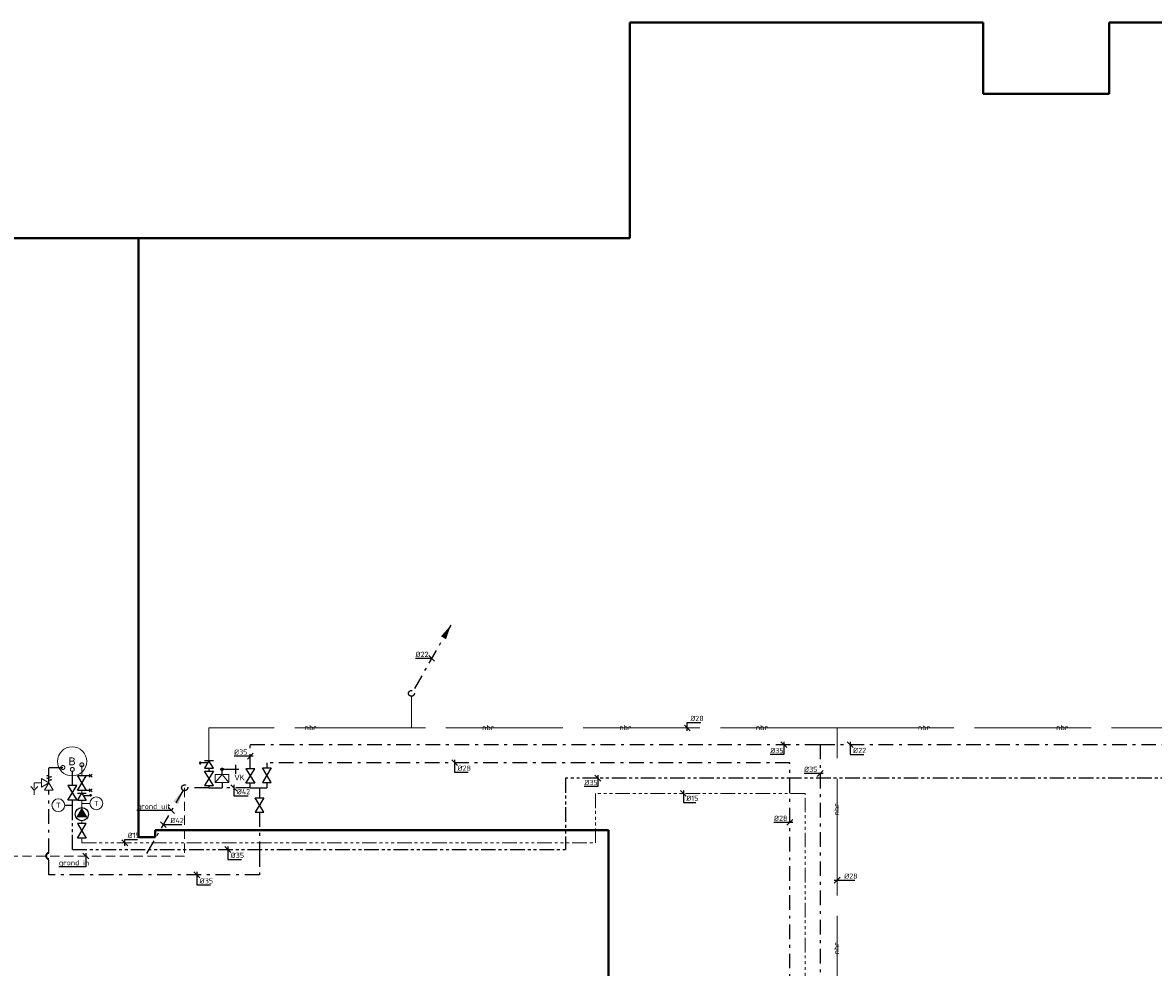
# Model space of a CAD drawing. Header units: millimetres. Extents: x -110 to 115249113, y -20 to 551969128.
# Tile 14 of 17: x 115156947 to 115176314, y 551941298 to 551957477. Entities that reach past the tile are written whole.
import ezdxf
from ezdxf.enums import TextEntityAlignment as Align

# ---------------------------------------------------------------- set-up
doc = ezdxf.new("R2010")
doc.units = ezdxf.units.MM
doc.header["$LTSCALE"] = 50
for name, pattern in [('2322109', [10, 5, -2, 1, -2]), ('2322109_a', [10, 5, -2, 1, -2]), ('2322110', [10, 5, -1, 1, -1, 1, -1]), ('2322111', [12, 5, -1, 1, -1, 1, -1, 1, -1]), ('2322120', [47, 40, -7]), ('HIDDEN2', [4.7625, 3.175, -1.5875])]:
    doc.linetypes.add(name, pattern=pattern)
doc.layers.get('0').update_dxf_attribs({"lineweight": 5})
doc.layers.add('BK Plattegrond Dak', color=253, linetype='Continuous', lineweight=40)
doc.layers.add('CAG RENVOOI STAMP', color=2, linetype='Continuous', lineweight=20)
doc.layers.add('WL531 KW Leiding', color=5, linetype='2322109', lineweight=35, true_color=0x0000ff)
for name, color, linetype in [('WL531---', 5, '2322109'), ('WL532---', 1, '2322110'), ('WL5327--', 4, '2322111'), ('WM531---', 1, 'Continuous'), ('WM532---', 1, 'Continuous'), ('WM5327--', 1, 'Continuous')]:
    doc.layers.add(name, color=color, linetype=linetype)
doc.styles.add('B-01', font='b-gbp')
doc.styles.add('BURO-018', font='BUROFONT', dxfattribs={"height": 1.8})
doc.styles.add('DVD_VBC_Arial', font='arial.ttf')
doc.styles.add('STABICAD-018', font='ISOCP.SHX', dxfattribs={"height": 90})
doc.styles.get("Standard").update_dxf_attribs({"font": 'arial.ttf'})

# ---------------------------------------------------------------- blocks, each defined once
blk = doc.blocks.new('*U358')
at = {"linetype": '2322109'}
blk.add_hatch(color=2, dxfattribs=at).paths.add_polyline_path([(675, 1169), (593, 928), (507, 978)], flags=0)
at = {"color": 2, "linetype": '2322109_a'}
blk.add_line((675, 1169, 3000), (25, 43, 3000), dxfattribs=at)
at = {"color": 0, "linetype": '2322109'}
blk.add_line((0, 0), (0, 0, 3000), dxfattribs=at)
at = {"color": 2, "linetype": '2322109'}
blk.add_circle((0, 0, 3000), 50, dxfattribs=at)
at = {"color": 2}
for tag, p, style in [('CODE', (0, 100), 'STABICAD-018'), ('FLOORCODE', (0, 0, -50), 'STABICAD-018'), ('POSITIONCODE', (1500, 150), 'DVD_VBC_Arial'), ('SECTIONCODE', (1500, 150), 'DVD_VBC_Arial')]:
    blk.add_attdef(tag, p, '', height=1.2, dxfattribs=dict(at, style=style))
blk = doc.blocks.new('*U363')
at = {"color": 0, "linetype": 'Continuous'}
for p, q in [((-40, 0), (-275, 0)), ((-50, 50), (50, -50)), ((0, 0), (-40, 0))]:
    blk.add_line(p, q, dxfattribs=at)
at = {"color": 0, "linetype": 'Continuous', "style": 'STABICAD-018'}
blk.add_text('%%c22', height=90, dxfattribs=at).set_placement((-275, 25))
at = {"color": 2, "style": 'DVD_VBC_Arial'}
blk.add_attdef('CODE', (0, 0), '', height=1.2, dxfattribs=at)
blk = doc.blocks.new('*U366')
at = {"color": 0, "linetype": 'Continuous'}
for p, q in [((-50, -50), (50, 50)), ((-50, 0), (70, 0)), ((70, 0), (300, 0))]:
    blk.add_line(p, q, dxfattribs=at)
at = {"color": 0, "linetype": 'Continuous', "style": 'STABICAD-018'}
blk.add_text('%%c28', height=90, dxfattribs=at).set_placement((120, 25))
at = {"color": 2, "style": 'DVD_VBC_Arial'}
blk.add_attdef('CODE', (0, 0), '', height=1.2, dxfattribs=at)
blk = doc.blocks.new('*U513')
at = {"color": 0, "linetype": 'Continuous'}
for p, q in [((50, -50), (-50, 50)), ((0, -50), (0, 93)), ((0, 93), (230, 93))]:
    blk.add_line(p, q, dxfattribs=at)
at = {"color": 0, "linetype": 'Continuous', "style": 'STABICAD-018'}
blk.add_text('%%c28', height=90, dxfattribs=at).set_placement((50, 118))
at = {"color": 2, "style": 'DVD_VBC_Arial'}
blk.add_attdef('CODE', (0, 0), '', height=1.2, dxfattribs=at)
blk = doc.blocks.new('*U510')
at = {"color": 0, "linetype": 'Continuous'}
for p, q in [((-41, 0), (-271, 0)), ((-50, -50), (50, 50)), ((50, 0), (-41, 0))]:
    blk.add_line(p, q, dxfattribs=at)
at = {"color": 0, "linetype": 'Continuous', "style": 'STABICAD-018'}
blk.add_text('%%c28', height=90, dxfattribs=at).set_placement((-271, 25))
at = {"color": 2, "style": 'DVD_VBC_Arial'}
blk.add_attdef('CODE', (0, 0), '', height=1.2, dxfattribs=at)
blk = doc.blocks.new('PI_SYM115')
at = {"color": 0, "linetype": 'Continuous'}
for p, q in [((-2.5, 1.5), (2.5, -1.5)), ((-2.5, -1.5), (-2.5, 1.5)), ((2.5, 1.5), (-2.5, -1.5)), ((2.5, -1.5), (2.5, 1.5))]:
    blk.add_line(p, q, dxfattribs=at)
at = {"color": 0, "linetype": 'Continuous', "style": 'BURO-018'}
blk.add_attdef('PRODUCTCODE', text='', height=1.8, dxfattribs=at).set_placement((0, 0), align=Align.MIDDLE)
blk = doc.blocks.new('PI_SYM128')
blk.add_hatch(color=0).paths.add_polyline_path([(0.25, -3, 1), (0.75, -3, 1)])
at = {"color": 0, "linetype": 'Continuous'}
for p, q in [((-1.25, -1.5), (-1.25, 1.5)), ((-1.25, 1.5), (1.25, 0)), ((1.25, 0), (-1.25, -1.5)), ((1.25, 1.5), (1.25, -1.5))]:
    blk.add_line(p, q, dxfattribs=at)
at = {"color": 0}
blk.add_line((0.5, -0.45), (0.5, -2.75), dxfattribs=at)
blk.add_circle((0.5, -3), 0.25, dxfattribs=at)
at = {"color": 0, "linetype": 'Continuous', "style": 'BURO-018'}
blk.add_attdef('PRODUCTCODE', text='', height=1.8, dxfattribs=at).set_placement((0, 0), align=Align.MIDDLE)
blk = doc.blocks.new('*U508')
at = {"color": 0, "linetype": 'Continuous'}
for p, q in [((50, -50), (-50, 50)), ((0, 50), (0, -164)), ((0, -164), (230, -164))]:
    blk.add_line(p, q, dxfattribs=at)
at = {"color": 0, "linetype": 'Continuous', "style": 'STABICAD-018'}
blk.add_text('%%c28', height=90, dxfattribs=at).set_placement((50, -139))
at = {"color": 2, "style": 'DVD_VBC_Arial'}
blk.add_attdef('CODE', (0, 0), '', height=1.2, dxfattribs=at)
blk = doc.blocks.new('*U718')
at = {"color": 0, "linetype": 'Continuous'}
for p, q in [((-45, 0), (-278, 0)), ((-50, -50), (50, 50)), ((50, 0), (-45, 0))]:
    blk.add_line(p, q, dxfattribs=at)
at = {"color": 0, "linetype": 'Continuous', "style": 'STABICAD-018'}
blk.add_text('%%c35', height=90, dxfattribs=at).set_placement((-278, 25))
at = {"layer": 'WL531---', "color": 2, "style": 'DVD_VBC_Arial'}
blk.add_attdef('CODE', (0, 0), '', height=1.2, dxfattribs=at)
blk = doc.blocks.new('*U729')
at = {"color": 0, "linetype": 'Continuous'}
for p, q in [((50, -50), (-50, 50)), ((0, 50), (0, -170)), ((0, -170), (235, -170))]:
    blk.add_line(p, q, dxfattribs=at)
at = {"color": 0, "linetype": 'Continuous', "style": 'STABICAD-018'}
blk.add_text('%%c22', height=90, dxfattribs=at).set_placement((50, -145))
at = {"layer": 'WL531---', "color": 2, "style": 'DVD_VBC_Arial'}
blk.add_attdef('CODE', (0, 0), '', height=1.2, dxfattribs=at)
blk = doc.blocks.new('*U716')
at = {"color": 0, "linetype": 'Continuous'}
for p, q in [((50, -50), (-50, 50)), ((0, 50), (0, -172)), ((0, -172), (-234, -172))]:
    blk.add_line(p, q, dxfattribs=at)
at = {"color": 0, "linetype": 'Continuous', "style": 'STABICAD-018'}
blk.add_text('%%c35', height=90, dxfattribs=at).set_placement((-234, -147))
at = {"layer": 'WL531---', "color": 2, "style": 'DVD_VBC_Arial'}
blk.add_attdef('CODE', (0, 0), '', height=1.2, dxfattribs=at)
blk = doc.blocks.new('*U717')
at = {"color": 0, "linetype": 'Continuous'}
for p, q in [((-44, 0), (-277, 0)), ((-50, -50), (50, 50)), ((50, 0), (-44, 0))]:
    blk.add_line(p, q, dxfattribs=at)
at = {"color": 0, "linetype": 'Continuous', "style": 'STABICAD-018'}
blk.add_text('%%c35', height=90, dxfattribs=at).set_placement((-277, 25))
at = {"layer": 'WL531---', "color": 2, "style": 'DVD_VBC_Arial'}
blk.add_attdef('CODE', (0, 0), '', height=1.2, dxfattribs=at)
blk = doc.blocks.new('*U592')
at = {"color": 0, "linetype": 'Continuous'}
for p, q in [((50, -50), (-50, 50)), ((0, 50), (0, -153)), ((0, -153), (216, -153))]:
    blk.add_line(p, q, dxfattribs=at)
at = {"color": 0, "linetype": 'Continuous', "style": 'STABICAD-018'}
blk.add_text('%%c15', height=90, dxfattribs=at).set_placement((50, -128))
at = {"color": 2, "style": 'DVD_VBC_Arial'}
blk.add_attdef('CODE', (0, 0), '', height=1.2, dxfattribs=at)
blk = doc.blocks.new('*U562')
at = {"color": 0, "linetype": 'Continuous'}
for p, q in [((50, -50), (-50, 50)), ((0, 50), (0, -145)), ((0, -145), (-234, -145))]:
    blk.add_line(p, q, dxfattribs=at)
at = {"color": 0, "linetype": 'Continuous', "style": 'STABICAD-018'}
blk.add_text('%%c35', height=90, dxfattribs=at).set_placement((-234, -120))
at = {"color": 2, "style": 'DVD_VBC_Arial'}
blk.add_attdef('CODE', (0, 0), '', height=1.2, dxfattribs=at)
blk = doc.blocks.new('A$C8dd79a66')
at = {"color": 2, "linetype": 'Continuous'}
blk.add_circle((0, 0), 150, dxfattribs=at)
at = {"color": 2, "linetype": 'Continuous', "style": 'B-01'}
blk.add_text('B', height=80, dxfattribs=at).set_placement((0, 0), align=Align.MIDDLE_CENTER)
blk = doc.blocks.new('*U507')
at = {"linetype": '2322109'}
blk.add_hatch(color=2, dxfattribs=at).paths.add_polyline_path([(-25, -43), (-107, -285), (-193, -235)], flags=0)
at = {"color": 0, "linetype": '2322109'}
blk.add_line((0, 0), (0, 0, 1), dxfattribs=at)
at = {"color": 2, "linetype": '2322109_a'}
blk.add_line((-25, -43, 1), (-675, -1169, 1), dxfattribs=at)
at = {"color": 2, "linetype": '2322109'}
blk.add_circle((0, 0, 1), 50, dxfattribs=at)
at = {"color": 2}
for tag, p, style in [('CODE', (0, 100), 'STABICAD-018'), ('FLOORCODE', (0, 0, -50), 'STABICAD-018'), ('POSITIONCODE', (150, 150), 'DVD_VBC_Arial'), ('SECTIONCODE', (150, 150), 'DVD_VBC_Arial')]:
    blk.add_attdef(tag, p, '', height=1.2, dxfattribs=dict(at, style=style))
blk = doc.blocks.new('A$7E4C2E322C3AB')
at = {"layer": 'CAG RENVOOI STAMP', "color": 2, "linetype": 'Continuous'}
for p, q in [((0, 0), (115.5, 138.6)), ((0, 0), (0, 138.6)), ((0, 138.6), (231, 138.6)), ((231, 0), (0, 0)), ((115.5, 138.6), (231, 0)), ((231, 138.6), (231, 0))]:
    blk.add_line(p, q, dxfattribs=at)
blk = doc.blocks.new('*U506')
at = {"color": 0, "linetype": '2322109'}
blk.add_circle((0, 0), 20, dxfattribs=at)
at = {"color": 1, "style": 'DVD_VBC_Arial'}
blk.add_attdef('PRODUCTCODE', (0, 0), '', height=1.8, dxfattribs=at)
at = {"color": 2, "style": 'DVD_VBC_Arial'}
for tag in ['CODE', 'CODE2', 'INDICATIONTEXT', 'LABEL', 'POSITIONCODE', 'SECTIONCODE']:
    blk.add_attdef(tag, (0, 0), '', height=1.2, dxfattribs=at)
blk = doc.blocks.new('TAP_SINGLE_COLD')
at = {"color": 0, "linetype": 'Continuous'}
for p, q in [((-75, 210), (75, 210)), ((0, 0), (0, 270))]:
    blk.add_line(p, q, dxfattribs=at)
blk = doc.blocks.new('*U509')
at = {"color": 0, "linetype": 'Continuous'}
for p, q in [((50, -50), (-50, 50)), ((0, 0), (71, 0)), ((71, 0), (316, 0))]:
    blk.add_line(p, q, dxfattribs=at)
at = {"color": 0, "linetype": 'Continuous', "style": 'STABICAD-018'}
blk.add_text('%%c42', height=90, dxfattribs=at).set_placement((121, 25))
at = {"color": 2, "style": 'DVD_VBC_Arial'}
blk.add_attdef('CODE', (0, 0), '', height=1.2, dxfattribs=at)
blk = doc.blocks.new('*U552')
at = {"color": 0, "linetype": 'Continuous'}
for p, q in [((50, -50), (-50, 50)), ((0, 50), (0, -136)), ((0, -136), (244, -136))]:
    blk.add_line(p, q, dxfattribs=at)
at = {"color": 0, "linetype": 'Continuous', "style": 'STABICAD-018'}
blk.add_text('%%c42', height=90, dxfattribs=at).set_placement((50, -111))
at = {"color": 2, "style": 'DVD_VBC_Arial'}
blk.add_attdef('CODE', (0, 0), '', height=1.2, dxfattribs=at)
blk = doc.blocks.new('*U523')
at = {"color": 0, "linetype": 'Continuous'}
for p, q in [((50, -50), (-50, 50)), ((0, 50), (0, -184)), ((0, -184), (-462, -184))]:
    blk.add_line(p, q, dxfattribs=at)
at = {"color": 0, "linetype": 'Continuous', "style": 'STABICAD-018'}
blk.add_text('grond in ', height=90, dxfattribs=at).set_placement((-462, -159))
at = {"color": 2, "style": 'DVD_VBC_Arial'}
blk.add_attdef('CODE', (0, 0), '', height=1.2, dxfattribs=at)
blk = doc.blocks.new('*U524')
at = {"color": 0, "linetype": 'Continuous'}
for p, q in [((-78, 0), (-591, 0)), ((0, 0), (-78, 0)), ((-50, 50), (50, -50))]:
    blk.add_line(p, q, dxfattribs=at)
at = {"color": 0, "linetype": 'Continuous', "style": 'STABICAD-018'}
blk.add_text('grond uit', height=90, dxfattribs=at).set_placement((-591, 25))
at = {"color": 2, "style": 'DVD_VBC_Arial'}
blk.add_attdef('CODE', (0, 0), '', height=1.2, dxfattribs=at)
blk = doc.blocks.new('A$7E4C2E332913')
at = {"layer": 'CAG RENVOOI STAMP', "color": 2, "linetype": 'Continuous'}
for p, q in [((75, 205), (0, 80)), ((200, 280), (75, 205)), ((150, 80), (75, 205)), ((75, 205), (200, 130)), ((200, 130), (200, 280)), ((325, 205), (200, 205)), ((325, 114), (325, 205)), ((0, 80), (150, 80)), ((325, 80), (265, 140)), ((385, 140), (325, 80)), ((325, 80), (325, 0))]:
    blk.add_line(p, q, dxfattribs=at)
blk.add_lwpolyline([(75, 205), (75, 230), (24, 256), (117, 281), (24, 307), (117, 324), (75, 340), (75, 349)], dxfattribs=at)
blk = doc.blocks.new('*U503')
at = {"color": 0, "linetype": '2322109'}
blk.add_circle((0, 0), 20, dxfattribs=at)
at = {"color": 1}
blk.add_attdef('PRODUCTCODE', (0, 0), '', height=1.8, dxfattribs=at)
at = {"color": 2}
for tag in ['CODE', 'CODE2', 'INDICATIONTEXT', 'LABEL', 'POSITIONCODE', 'SECTIONCODE']:
    blk.add_attdef(tag, (0, 0), '', height=1.2, dxfattribs=at)
blk = doc.blocks.new('*U502')
at = {"color": 0, "linetype": '2322110'}
blk.add_circle((0, 0), 20, dxfattribs=at)
at = {"color": 1}
blk.add_attdef('PRODUCTCODE', (0, 0), '', height=1.8, dxfattribs=at)
at = {"color": 2}
for tag in ['CODE', 'CODE2', 'INDICATIONTEXT', 'LABEL', 'POSITIONCODE', 'SECTIONCODE']:
    blk.add_attdef(tag, (0, 0), '', height=1.2, dxfattribs=at)
blk = doc.blocks.new('A$7E4C2E3B391C0')
at = {"layer": 'CAG RENVOOI STAMP', "color": 2, "linetype": 'Continuous'}
blk.add_circle((146.484375, 146.484375), 146.484375, dxfattribs=at)
at = {"layer": 'CAG RENVOOI STAMP', "color": 2, "linetype": 'Continuous', "style": 'BURO-018'}
blk.add_text('T', height=117.1875, dxfattribs=at).set_placement((146.484375, 146.484375), align=Align.MIDDLE)
blk = doc.blocks.new('*U548')
at = {"color": 0, "linetype": 'Continuous'}
for p, q in [((50, -50), (-50, 50)), ((0, 50), (0, -174)), ((0, -174), (234, -174))]:
    blk.add_line(p, q, dxfattribs=at)
at = {"color": 0, "linetype": 'Continuous', "style": 'STABICAD-018'}
blk.add_text('%%c35', height=90, dxfattribs=at).set_placement((50, -149))
at = {"color": 2, "style": 'DVD_VBC_Arial'}
blk.add_attdef('CODE', (0, 0), '', height=1.2, dxfattribs=at)
blk = doc.blocks.new('*U501')
at = {"color": 0, "linetype": '2322110'}
blk.add_circle((0, 0), 20, dxfattribs=at)
at = {"color": 1, "linetype": 'Continuous'}
blk.add_attdef('PRODUCTCODE', (0, 0), '', height=1.8, dxfattribs=at)
at = {"color": 2, "linetype": 'Continuous'}
for tag in ['CODE', 'CODE2', 'INDICATIONTEXT', 'LABEL', 'POSITIONCODE', 'SECTIONCODE']:
    blk.add_attdef(tag, (0, 0), '', height=1.2, dxfattribs=at)
blk = doc.blocks.new('PI_SYM169')
at = {"color": 0, "linetype": 'Continuous'}
for p, q in [((2.5, 1.5), (-2.5, -1.5)), ((-2.5, -3), (-2.5, 1.5)), ((-2.5, 1.5), (2.5, -1.5)), ((2.5, -3), (2.5, 1.5)), ((-3, -3.5), (-2, -2.5)), ((-3, -2.5), (-2, -3.5)), ((2, -3.5), (3, -2.5)), ((2, -2.5), (3, -3.5))]:
    blk.add_line(p, q, dxfattribs=at)
at = {"color": 0, "linetype": 'Continuous', "style": 'BURO-018', "flags": 1}
for tag, p in [('SW_CODE', (0, 0)), ('SW_WIDTH', (0, -2.5)), ('SW_POS', (0, -5))]:
    blk.add_attdef(tag, p, '', height=1.8, dxfattribs=at)
blk = doc.blocks.new('PI_SYM114')
at = {"color": 0, "linetype": 'Continuous'}
blk.add_circle((0, 0), 3, dxfattribs=at)
blk.add_solid([(-1.5, 2.6), (3, 0), (-1.5, -2.6)], dxfattribs=at)
at = {"color": 0, "linetype": 'Continuous', "style": 'BURO-018'}
blk.add_attdef('PRODUCTCODE', text='', height=1.8, dxfattribs=at).set_placement((0, 0), align=Align.MIDDLE)
blk = doc.blocks.new('*U599')
at = {"color": 0, "linetype": 'Continuous'}
for p, q in [((50, -50), (-50, 50)), ((0, -50), (0, 59)), ((0, 59), (216, 59))]:
    blk.add_line(p, q, dxfattribs=at)
at = {"color": 0, "linetype": 'Continuous', "style": 'STABICAD-018'}
blk.add_text('%%c15', height=90, dxfattribs=at).set_placement((50, 84))
at = {"color": 2, "style": 'DVD_VBC_Arial'}
blk.add_attdef('CODE', (0, 0), '', height=1.2, dxfattribs=at)
blk = doc.blocks.new('*U559')
at = {"color": 0, "linetype": 'Continuous'}
for p, q in [((50, -50), (-50, 50)), ((0, 50), (0, -169)), ((0, -169), (234, -169))]:
    blk.add_line(p, q, dxfattribs=at)
at = {"color": 0, "linetype": 'Continuous', "style": 'STABICAD-018'}
blk.add_text('%%c35', height=90, dxfattribs=at).set_placement((50, -144))
at = {"color": 2, "style": 'DVD_VBC_Arial'}
blk.add_attdef('CODE', (0, 0), '', height=1.2, dxfattribs=at)

msp = doc.modelspace()

# ---------------------------------------------------------------- linework, layer by layer
at = {"layer": 'BK Plattegrond Dak'}
for p, q in [((115167346, 551957477), (115173396, 551957477)), ((115167346, 551954097), (115167346, 551957477)), ((115173396, 551957477), (115173396, 551956257)), ((115175556, 551957477), (115179196, 551957477)), ((115175556, 551956257), (115175556, 551957477)), ((115173396, 551956257), (115175556, 551956257)), ((115167346, 551953787), (115167346, 551954097)), ((115158933, 551953787), (115145211, 551953787)), ((115158933, 551953787), (115167346, 551953787)), ((115158933, 551943525), (115158933, 551953787)), ((115166982, 551943646), (115159217, 551943647)), ((115159217, 551943647), (115159217, 551943525)), ((115166982, 551933957), (115166982, 551943646)), ((115159217, 551943525), (115158933, 551943525))]:
    msp.add_line(p, q, dxfattribs=at)
at = {"layer": 'CAG RENVOOI STAMP', "color": 4, "linetype": '2322120'}
for p, q in [((115163607, 551945940), (115163607, 551945398)), ((115160139, 551944836), (115160139, 551945398)), ((115163607, 551945398), (115160139, 551945398)), ((115170898, 551945398), (115163607, 551945398)), ((115170898, 551919029), (115170898, 551945398)), ((115170898, 551945398), (115185613, 551945398))]:
    msp.add_line(p, q, dxfattribs=at)
at = {"layer": 'CAG RENVOOI STAMP', "color": 3, "linetype": '2322111'}
for p, q in [((115157961, 551944767), (115157961, 551944579)), ((115157961, 551944329), (115157961, 551944281)), ((115170350, 551944277), (115166758, 551944277)), ((115166758, 551944277), (115166758, 551943430)), ((115170350, 551925954), (115170350, 551944277)), ((115157961, 551944156), (115157961, 551944104)), ((115157961, 551944104), (115158096, 551944104)), ((115157961, 551944104), (115157961, 551944034)), ((115157961, 551943809), (115157961, 551943761)), ((115157961, 551943511), (115157961, 551943430)), ((115157961, 551943430), (115166758, 551943430))]:
    msp.add_line(p, q, dxfattribs=at)
at = {"layer": 'CAG RENVOOI STAMP', "color": 5, "linetype": 'HIDDEN2'}
for p, q in [((115159721, 551944373), (115159721, 551943204)), ((115159721, 551943204), (115156758, 551943204))]:
    msp.add_line(p, q, dxfattribs=at)
at = {"layer": 'WL531 KW Leiding'}
msp.add_arc((115157397, 551943206), 50, 89.8689, 270.1311, dxfattribs=at)
at = {"layer": 'WL531---', "linetype": '2322109'}
for p, q in [((115160847, 551945113), (115170608, 551945113)), ((115160847, 551944700), (115160847, 551945113)), ((115170608, 551945113), (115170608, 551939013)), ((115170608, 551945113), (115179118, 551945113)), ((115170087, 551944803), (115161129, 551944803)), ((115161129, 551944803), (115161129, 551944713)), ((115170087, 551925782), (115170087, 551944803)), ((115157397, 551944460), (115157397, 551944721)), ((115157397, 551944721), (115157637, 551944721)), ((115160139, 551944711), (115160139, 551944660)), ((115160363, 551944600), (115160363, 551944690, 950)), ((115160139, 551944410), (115160139, 551944373)), ((115160363, 551944462), (115160363, 551944373)), ((115160847, 551944373), (115160847, 551944450)), ((115161129, 551944463), (115161129, 551944373)), ((115157397, 551943256), (115157397, 551944335)), ((115160139, 551944373), (115159771, 551944373)), ((115160139, 551944373), (115160363, 551944373)), ((115160847, 551944373), (115160363, 551944373)), ((115160847, 551944373), (115161003, 551944373)), ((115161003, 551944373), (115161003, 551944203)), ((115161003, 551944373), (115161129, 551944373)), ((115161003, 551943953), (115161003, 551943270)), ((115161003, 551943270), (115161003, 551942883)), ((115157397, 551942883), (115157397, 551943156)), ((115161003, 551942883), (115157397, 551942883))]:
    msp.add_line(p, q, dxfattribs=at)
at = {"layer": 'WL532---', "linetype": '2322110'}
for p, q in [((115157799, 551944413), (115157799, 551944688)), ((115178788, 551944539), (115166245, 551944539)), ((115166245, 551944539), (115166245, 551943316)), ((115157665, 551944073), (115157799, 551944073)), ((115157799, 551944062), (115157799, 551944163)), ((115157799, 551943316), (115157799, 551944062)), ((115157799, 551943316), (115166245, 551943316))]:
    msp.add_line(p, q, dxfattribs=at)

# ---------------------------------------------------------------- block references
at = {"layer": 'CAG RENVOOI STAMP'}
for name, p, xscale, yscale, zscale in [('A$C8dd79a66', (115157795, 551944826), 1.666666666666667, 1.666666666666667, 1.666666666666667), ('A$7E4C2E3B391C0', (115158099, 551943996), 0.75, 0.75, 0.75)]:
    msp.add_blockref(name, p, dxfattribs=dict(at, xscale=xscale, yscale=yscale, zscale=zscale))
at = {"layer": 'CAG RENVOOI STAMP', "color": 3, "linetype": '2322111', "xscale": 1.666666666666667, "yscale": 1.666666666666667, "zscale": 1.666666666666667}
msp.add_blockref('*U501', (115157961, 551944767), dxfattribs=at)
at = {"layer": 'CAG RENVOOI STAMP', "xscale": -1}
msp.add_blockref('A$7E4C2E332913', (115157472, 551944255), dxfattribs=at)
at = {"layer": 'CAG RENVOOI STAMP', "color": 5, "linetype": '2322109', "xscale": -1.666666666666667, "yscale": 1.666666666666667, "zscale": 1.666666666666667, "rotation": 270}
msp.add_blockref('*U503', (115157637, 551944721), dxfattribs=at)
at = {"layer": 'CAG RENVOOI STAMP', "color": 1, "linetype": '2322110', "xscale": -1.666666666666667, "yscale": 1.666666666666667, "zscale": 1.666666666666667, "rotation": 89.9999999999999}
msp.add_blockref('*U502', (115157799, 551944688), dxfattribs=at)
at = {"layer": 'CAG RENVOOI STAMP'}
msp.add_blockref('A$7E4C2E322C3AB', (115160247, 551944462), dxfattribs=at)
at = {"layer": 'CAG RENVOOI STAMP', "xscale": 0.75, "yscale": 0.75, "zscale": 0.75, "rotation": 359.9999999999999}
msp.add_blockref('A$7E4C2E3B391C0', (115157448, 551943965), dxfattribs=at)
at = {"layer": 'WL531---', "linetype": '2322109'}
for name, p in [('*U358', (115163607, 551945990)), ('*U506', (115160363, 551944690, 950)), ('*U507', (115159721, 551944373, -1))]:
    msp.add_blockref(name, p, dxfattribs=at)
at = {"layer": 'WL531---', "color": 2, "linetype": '2322109', "extrusion": (0, 0, -1), "xscale": 50, "yscale": 50, "zscale": 50, "rotation": 90.00000000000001}
msp.add_blockref('PI_SYM128', (-115160139, 551944773), dxfattribs=at)
at = {"layer": 'WL531---', "color": 2, "linetype": '2322109', "xscale": 50, "yscale": 50, "zscale": 50}
for p, rotation in [((115160139, 551944535), 269.9999999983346), ((115160847, 551944575), 90), ((115161129, 551944588), 270), ((115161003, 551944078), 270)]:
    msp.add_blockref('PI_SYM115', p, dxfattribs=dict(at, rotation=rotation))
at = {"layer": 'WL531---', "color": 2, "linetype": '2322109', "rotation": 270}
msp.add_blockref('TAP_SINGLE_COLD', (115160383, 551944690, 950), dxfattribs=at)
at = {"layer": 'WL532---', "color": 2, "linetype": '2322110', "xscale": 50, "yscale": 50, "zscale": 50, "rotation": 89.99999999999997}
for p in [(115157799, 551944288), (115157961, 551943636)]:
    msp.add_blockref('PI_SYM115', p, dxfattribs=at)
at = {"layer": 'WL5327--', "color": 2, "linetype": '2322111', "extrusion": (0, 0, -1), "xscale": 50, "yscale": 50, "zscale": 50, "rotation": 270}
msp.add_blockref('PI_SYM169', (-115157961, 551944454), dxfattribs=at)
at = {"layer": 'WL5327--', "color": 2, "linetype": '2322111', "rotation": 89.99999999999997}
for name, p, xscale, yscale, zscale in [('PI_SYM128', (115157961, 551944219), 50, 50, 50), ('PI_SYM114', (115157961, 551943922), 37.5, 37.5, 37.5)]:
    msp.add_blockref(name, p, dxfattribs=dict(at, xscale=xscale, yscale=yscale, zscale=zscale))
at = {"layer": 'WM531---', "linetype": 'Continuous'}
for name, p in [('*U363', (115163953, 551946589)), ('*U513', (115168332, 551945398)), ('*U716', (115169986, 551945113)), ('*U729', (115171121, 551945113)), ('*U718', (115160847, 551944914)), ('*U508', (115164346, 551944803)), ('*U717', (115170608, 551944619)), ('*U552', (115160566, 551944373)), ('*U524', (115159496, 551943984, -1)), ('*U509', (115159357, 551943743, -1)), ('*U510', (115170087, 551943781)), ('*U523', (115158030, 551943204)), ('*U548', (115159930, 551942883)), ('*U366', (115170898, 551942790))]:
    msp.add_blockref(name, p, dxfattribs=at)
at = {"layer": 'WM532---', "linetype": 'Continuous'}
for name, p in [('*U562', (115166800, 551944539)), ('*U559', (115160461, 551943316))]:
    msp.add_blockref(name, p, dxfattribs=at)
at = {"layer": 'WM5327--', "linetype": 'Continuous'}
for name, p in [('*U592', (115168264, 551944277)), ('*U599', (115158698, 551943430))]:
    msp.add_blockref(name, p, dxfattribs=at)

# ---------------------------------------------------------------- texts
at = {"layer": 'CAG RENVOOI STAMP', "color": 2, "style": 'STABICAD-018'}
for p in [(115161882, 551945405), (115164922, 551945405), (115167272, 551945405), (115169610, 551945406), (115172386, 551945405), (115174754, 551945405)]:
    msp.add_text('nbr', height=90, dxfattribs=at).set_placement(p, align=Align.MIDDLE_CENTER)
at = {"layer": 'CAG RENVOOI STAMP', "style": 'B-01'}
msp.add_text('VK', height=97.2, dxfattribs=at).set_placement((115160577, 551944551), align=Align.MIDDLE_LEFT)
at = {"layer": 'CAG RENVOOI STAMP', "color": 2, "style": 'STABICAD-018'}
for p in [(115170887, 551944005), (115170887, 551941625)]:
    msp.add_text('nbr', height=90, rotation=90, dxfattribs=at).set_placement(p, align=Align.MIDDLE_CENTER)

doc.saveas('drawing.dxf')
